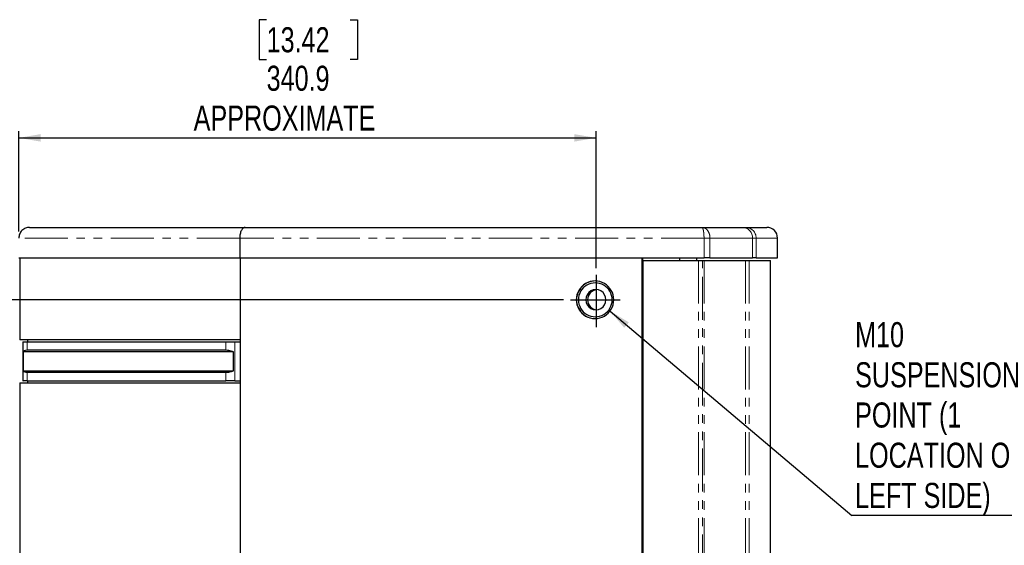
# Model space of a CAD drawing. Header units: millimetres. Extents: x 0 to 841, y 0 to 594.
# Tile 7 of 24: x 73 to 218, y 332 to 409. Entities that reach past the tile are written whole.
import ezdxf

# ---------------------------------------------------------------- set-up
doc = ezdxf.new("R2010")
doc.units = ezdxf.units.MM
doc.linetypes.add('PHANTOM', pattern=[12.7, 6.35, -1.27, 1.27, -1.27, 1.27, -1.27])
doc.layers.add('SLD-0', color=7, linetype='Continuous')
doc.styles.add('SLDTEXTSTYLE0', font='TXT', dxfattribs={"width": 0.75})
doc.dimstyles.new('SLDDIMSTYLE0', dxfattribs={"dimtxt": 3.704167, "dimasz": 3.2, "dimexe": 0, "dimexo": 0.0625, "dimgap": 0.926042, "dimtad": 0, "dimtih": 1, "dimtoh": 1, "dimdec": 1, "dimlfac": 4, "dimrnd": 1e-09, "dimzin": 12, "dimdsep": 46, "dimtxsty": 'SLDTEXTSTYLE0', "dimsah": 1, "dimcen": 0.09, "dimadec": 0, "dimazin": 3, "dimtfac": 1, "dimtdec": 1, "dimtofl": 0, "dimtmove": 0, "dimatfit": 3, "dimfxl": 1, "dimfrac": 2, "dimtolj": 1, "dimtzin": 12, "dimarcsym": 0})
doc.dimstyles.new('SLDDIMSTYLE1', dxfattribs={"dimtxt": 0.18, "dimasz": 3.2, "dimexe": 0, "dimexo": 0.0625, "dimgap": 0, "dimtad": 0, "dimtih": 1, "dimtoh": 1, "dimdec": 0, "dimrnd": 1e-09, "dimzin": 0, "dimdsep": 46, "dimtxsty": 'Standard', "dimsah": 1, "dimcen": 0.09, "dimadec": 0, "dimazin": 0, "dimtfac": 3.2, "dimtdec": 0, "dimtofl": 0, "dimtmove": 0, "dimatfit": 3, "dimfxl": 1, "dimfrac": 2, "dimtolj": 1, "dimtzin": 0, "dimarcsym": 0})

# ---------------------------------------------------------------- blocks, each defined once
blk = doc.blocks.new('_D_3')
at = {"layer": 'SLD-0', "transparency": 16777216}
for p, q in [((153.03, 367.97), (49.42, 367.97)), ((50.42, 367.97), (50.42, 289)), ((44.26, 288.25), (43.13, 288.25)), ((43.13, 288.25), (43.13, 282.36)), ((56.57, 288.25), (57.7, 288.25)), ((57.7, 288.25), (57.7, 282.36)), ((43.13, 282.36), (44.26, 282.36)), ((57.7, 282.36), (56.57, 282.36)), ((50.42, 206.04), (50.42, 276.67)), ((75.69, 206.04), (49.42, 206.04))]:
    blk.add_line(p, q, dxfattribs=at)
for points in [[(50.42, 367.97), (49.87, 364.77), (50.97, 364.77)], [(50.42, 206.04), (50.97, 209.24), (49.87, 209.24)]]:
    blk.add_solid(points, dxfattribs=at)
at = {"layer": 'SLD-0', "transparency": 16777216, "char_height": 3.704, "attachment_point": 1, "style": 'SLDTEXTSTYLE0'}
for s, insert in [('25.50', (44.26, 287.14)), ('647.7', (44.26, 281.45))]:
    blk.add_mtext(s, dxfattribs=dict(at, insert=insert))
blk = doc.blocks.new('_D_4')
at = {"layer": 'SLD-0', "transparency": 16777216}
for p, q in [((109.18, 409.35), (108.06, 409.35)), ((108.06, 409.35), (108.06, 403.47)), ((121.5, 409.35), (122.62, 409.35)), ((122.62, 409.35), (122.62, 403.47)), ((108.06, 403.47), (109.18, 403.47)), ((122.62, 403.47), (121.5, 403.47)), ((72.6, 378.08), (72.6, 392.89)), ((157.82, 372.64), (157.82, 392.89)), ((72.6, 391.89), (157.82, 391.89))]:
    blk.add_line(p, q, dxfattribs=at)
for points in [[(72.6, 391.89), (75.8, 391.34), (75.8, 392.44)], [(157.82, 391.89), (154.62, 392.44), (154.62, 391.34)]]:
    blk.add_solid(points, dxfattribs=at)
at = {"layer": 'SLD-0', "transparency": 16777216, "attachment_point": 1, "style": 'SLDTEXTSTYLE0'}
for s, insert, char_height in [('13.42', (109.18, 408.24), 3.704), ('340.9', (109.18, 402.55), 3.704), ('APPROXIMATE', (98.41, 396.67), 3.7042)]:
    blk.add_mtext(s, dxfattribs=dict(at, insert=insert, char_height=char_height))
blk = doc.blocks.new('SW_NOTE_0_3')
at = {"layer": 'SLD-0', "color": 0}
blk.add_line((34.62, 0), (0, 0), dxfattribs=at)
at = {"layer": 'SLD-0', "color": 0, "attachment_point": 1, "style": 'SLDTEXTSTYLE0'}
for s, insert, char_height in [('M10', (0.48, 28.55), 3.704), ('SUSPENSION', (0.48, 22.62), 3.704), ('POINT (1', (0.48, 16.68), 3.704), ('LOCATION ON', (0.48, 10.74), 3.7042), ('LEFT SIDE)', (0.48, 4.8), 3.704)]:
    blk.add_mtext(s, dxfattribs=dict(at, insert=insert, char_height=char_height))

msp = doc.modelspace()

# ---------------------------------------------------------------- linework, layer by layer
at = {"color": 7, "linetype": 'Continuous', "lineweight": 25}
for p, q in [((74.183456, 378.668637), (106.011318, 378.668637)), ((106.011318, 378.668637), (173.44571, 378.668637)), ((173.44571, 378.668637), (179.518785, 378.668637)), ((179.518785, 378.668637), (179.893834, 378.668637)), ((179.893834, 378.668637), (183.033531, 378.668637)), ((105.217908, 377.081137), (105.217908, 374.168637)), ((184.621031, 374.168637), (184.621031, 377.081137)), ((72.595956, 374.168637), (105.217908, 374.168637)), ((72.723456, 374.168637), (72.723456, 362.056137)), ((105.217908, 374.168637), (173.767123, 374.168637)), ((105.280648, 374.168637), (105.280648, 362.056137)), ((105.280648, 374.168637), (105.280648, 212.243637)), ((164.599062, 374.168637), (164.599062, 212.243637)), ((164.692754, 374.168637), (164.692754, 212.243637)), ((164.752058, 373.787637), (164.752058, 212.624637)), ((164.752058, 373.787637), (172.950389, 373.787637)), ((170.172884, 373.787637), (170.172884, 374.168637)), ((172.723753, 373.787637), (172.723753, 374.168637)), ((172.950389, 373.787637), (173.533521, 373.787637)), ((173.533521, 373.787637), (173.80419, 373.787637)), ((174.645664, 374.168637), (173.767123, 374.168637)), ((173.80419, 373.787637), (179.892582, 373.787637)), ((174.645664, 374.168637), (180.930075, 374.168637)), ((179.892582, 373.787637), (180.42286, 373.787637)), ((180.42286, 373.787637), (183.59125, 373.787637)), ((181.461292, 374.168637), (180.930075, 374.168637)), ((181.461292, 374.168637), (184.621031, 374.168637)), ((183.59125, 238.801813), (183.59125, 373.787637)), ((105.280648, 362.056137), (72.723456, 362.056137)), ((73.862842, 362.056137), (73.862842, 361.756137)), ((73.164981, 361.756137), (73.164981, 356.006137)), ((73.164981, 361.756137), (73.224028, 361.756137)), ((73.224028, 361.756137), (73.802827, 361.756137)), ((73.802827, 361.756137), (103.167118, 361.756137)), ((103.167118, 361.756137), (104.477424, 361.756137)), ((104.477424, 361.756137), (105.280648, 361.756137)), ((104.300908, 360.28963), (73.24357, 360.28963)), ((73.24357, 360.28963), (73.24357, 357.472643)), ((103.167118, 360.506137), (73.802827, 360.506137)), ((104.300908, 357.472643), (104.300908, 360.28963)), ((73.24357, 357.472643), (104.300908, 357.472643)), ((73.802827, 357.256137), (103.167118, 357.256137)), ((72.723456, 355.706137), (105.280648, 355.706137)), ((72.723456, 355.706137), (72.723456, 230.706137)), ((73.164981, 356.006137), (73.224028, 356.006137)), ((73.802827, 356.006137), (73.224028, 356.006137)), ((73.802827, 356.006137), (103.167118, 356.006137)), ((73.862842, 356.006137), (73.862842, 355.706137)), ((104.477424, 356.006137), (103.167118, 356.006137)), ((104.477424, 356.006137), (105.280648, 356.006137)), ((105.280648, 355.706137), (105.280648, 230.706137))]:
    msp.add_line(p, q, dxfattribs=at)
at = {"color": 8, "linetype": 'PHANTOM', "lineweight": 18}
for p, q in [((105.217908, 377.081137), (72.595956, 377.081137)), ((173.767123, 377.081137), (105.217908, 377.081137)), ((174.645664, 377.081137), (173.767123, 377.081137)), ((173.767123, 374.168637), (173.767123, 377.081137)), ((174.645664, 377.081137), (174.645664, 374.168637)), ((180.930075, 377.081137), (174.645664, 377.081137)), ((180.930075, 374.168637), (180.930075, 377.081137)), ((181.461292, 377.081137), (180.930075, 377.081137)), ((181.461292, 377.081137), (181.461292, 374.168637)), ((184.621031, 377.081137), (181.461292, 377.081137)), ((172.950389, 373.787637), (172.950389, 212.624637)), ((173.533521, 212.624637), (173.533521, 373.787637)), ((173.80419, 373.787637), (173.80419, 212.624637)), ((179.892582, 373.787637), (179.892582, 212.624637)), ((180.42286, 373.787637), (180.42286, 212.624637)), ((154.941979, 367.968637), (154.903195, 367.968637)), ((156.303019, 367.968637), (155.219668, 367.968637)), ((156.56928, 367.968637), (156.303019, 367.968637)), ((159.291603, 367.968637), (160.200642, 367.968637)), ((73.224028, 356.006137), (73.224028, 361.756137)), ((73.802827, 361.756137), (73.802827, 360.506137)), ((103.167118, 360.506137), (103.167118, 361.756137)), ((104.477424, 361.756137), (104.477424, 356.006137)), ((73.802827, 357.256137), (73.802827, 356.006137)), ((103.167118, 356.006137), (103.167118, 357.256137))]:
    msp.add_line(p, q, dxfattribs=at)
for centre, radius, start, end in [((179.42518, 377.164352), 1.507194, 356.83496737, 86.43930743), ((179.883749, 377.091095), 1.577574, 359.63833512, 89.63371059)]:
    msp.add_arc(centre, radius, start, end, dxfattribs=at)
at = {"color": 7, "linetype": 'Continuous', "lineweight": 25}
for centre, radius, start, end in [((183.033531, 377.081137), 1.5875, 0, 90), ((157.671371, 367.97688), 2.768188, 359.82938648, 180.17061352), ((157.715361, 367.974004), 2.773387, 90.1075504, 180.11089269), ((157.710155, 367.976278), 2.490498, 359.82421027, 180.17578973), ((157.797311, 367.973221), 1.494299, 359.82421027, 180.17578973), ((158.066857, 367.971318), 1.49758, 95.22637038, 180.10257558), ((157.671371, 367.960394), 2.768188, 179.82938648, 0.17061352), ((157.714901, 367.96281), 2.772928, 179.87961393, 269.90194297), ((157.710155, 367.960996), 2.490498, 179.82421027, 0.17578973), ((157.797311, 367.964052), 1.494299, 179.82421027, 0.17578973), ((158.066857, 367.965956), 1.49758, 179.89742442, 264.77362962)]:
    msp.add_arc(centre, radius, start, end, dxfattribs=at)
for points, knots in [([(74.183456, 378.668637), (74.089912, 378.668637), (73.992869, 378.660321), (73.79631, 378.623947), (73.696814, 378.595857), (73.501397, 378.518494), (73.405517, 378.469202), (73.224004, 378.350532), (73.138419, 378.281163), (72.983429, 378.126174), (72.91406, 378.040589), (72.795391, 377.859076), (72.746099, 377.763195), (72.668735, 377.567779), (72.640646, 377.468283), (72.604272, 377.271724), (72.595956, 377.174681), (72.595956, 377.081137)], [0, 0, 0, 0, 0.125, 0.125, 0.25, 0.25, 0.375, 0.375, 0.5, 0.5, 0.625, 0.625, 0.75, 0.75, 0.875, 0.875, 1, 1, 1, 1]), ([(106.011318, 378.668637), (105.964566, 378.668637), (105.916065, 378.660321), (105.817828, 378.623947), (105.768101, 378.595857), (105.670435, 378.518494), (105.622515, 378.469202), (105.531797, 378.350532), (105.489023, 378.281163), (105.411561, 378.126174), (105.376892, 378.040589), (105.317583, 377.859076), (105.292947, 377.763195), (105.254282, 377.567779), (105.240243, 377.468283), (105.222064, 377.271724), (105.217908, 377.174681), (105.217908, 377.081137)], [0, 0, 0, 0, 0.125, 0.125, 0.25, 0.25, 0.375, 0.375, 0.5, 0.5, 0.625, 0.625, 0.75, 0.75, 0.875, 0.875, 1, 1, 1, 1]), ([(73.802827, 360.506137), (73.650937, 360.493571), (73.376744, 360.470887), (73.284649, 360.345541), (73.24357, 360.28963)], [0, 0, 0, 0, 0.5539500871, 1, 1, 1, 1]), ([(104.300908, 360.28963), (104.060833, 360.358698), (103.636255, 360.480846), (103.309229, 360.498476), (103.167118, 360.506137)], [0, 0, 0, 0, 0.5654436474, 1, 1, 1, 1]), ([(73.24357, 357.472643), (73.300363, 357.403575), (73.400802, 357.281428), (73.681046, 357.263798), (73.802827, 357.256137)], [0, 0, 0, 0, 0.5654436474, 1, 1, 1, 1]), ([(103.167118, 357.256137), (103.352352, 357.268702), (103.686741, 357.291386), (104.111461, 357.416732), (104.300908, 357.472643)], [0, 0, 0, 0, 0.5539500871, 1, 1, 1, 1])]:
    msp.add_open_spline(points, degree=3, knots=knots, dxfattribs=at)
at = {"color": 8, "linetype": 'PHANTOM', "lineweight": 18}
for points, knots in [([(173.767123, 377.081137), (173.767079, 377.100869), (173.766991, 377.140382), (173.766285, 377.199642), (173.765161, 377.258878), (173.763577, 377.318008), (173.761545, 377.376945), (173.759062, 377.435604), (173.756129, 377.493897), (173.752746, 377.551735), (173.748911, 377.609037), (173.738559, 377.745902), (173.716264, 377.95779), (173.675541, 378.206544), (173.624002, 378.414697), (173.58102, 378.52687), (173.549574, 378.58405), (173.53337, 378.609073), (173.514816, 378.632357), (173.493906, 378.651754), (173.470655, 378.6658), (173.454273, 378.667663), (173.44571, 378.668637)], [0, 0, 0, 0, 0.0232757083, 0.0466108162, 0.0700080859, 0.0934702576, 0.1170000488, 0.1406001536, 0.1642732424, 0.1880219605, 0.2118489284, 0.2357567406, 0.3612776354, 0.4935428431, 0.6172214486, 0.7554241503, 0.7848931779, 0.8188796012, 0.857383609, 0.9004051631, 0.9479440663, 1, 1, 1, 1]), ([(174.645664, 377.081137), (174.645664, 377.288942), (174.614432, 377.496661), (174.494214, 377.880632), (174.405273, 378.05673), (174.183138, 378.350608), (174.05003, 378.468273), (173.759796, 378.627318), (173.602812, 378.668637), (173.44571, 378.668637)], [0, 0, 0, 0, 0.25, 0.25, 0.5, 0.5, 0.75, 0.75, 1, 1, 1, 1])]:
    msp.add_open_spline(points, degree=3, knots=knots, dxfattribs=at)
at = {"layer": 'SLD-0'}
for p, q in [((157.818263, 371.640021), (157.818263, 363.901393)), ((154.03044, 367.968637), (161.39398, 367.968637))]:
    msp.add_line(p, q, dxfattribs=at)

# ---------------------------------------------------------------- block references
msp.add_blockref('SW_NOTE_0_3', (195.591015, 336.116523), dxfattribs=at)

# ---------------------------------------------------------------- dimensions: what is measured, and where the dimension line sits
dim = msp.add_linear_dim(base=(157.818263, 400.997318), p1=(72.595956, 377.081137), p2=(157.818263, 371.640021), text='<>\\PAPPROXIMATE', dimstyle='SLDDIMSTYLE0', dxfattribs=at)
dim.commit()
dim.dimension.update_dxf_attribs({"geometry": '_D_4', "text_midpoint": (115.34027, 400.997318), "dimtype": 160})
dim = msp.add_linear_dim(base=(50.415282, 367.968637), p1=(76.689594, 206.038637), p2=(154.03044, 367.968637), angle=90, dimstyle='SLDDIMSTYLE0', dxfattribs=at)
dim.commit()
dim.dimension.update_dxf_attribs({"geometry": '_D_3', "text_midpoint": (50.415282, 282.835504), "dimtype": 160})

# ---------------------------------------------------------------- leaders
msp.add_leader([(159.885969, 366.301463), (195.591015, 336.116523)], dimstyle='SLDDIMSTYLE1', dxfattribs=at)

doc.saveas('drawing.dxf')
